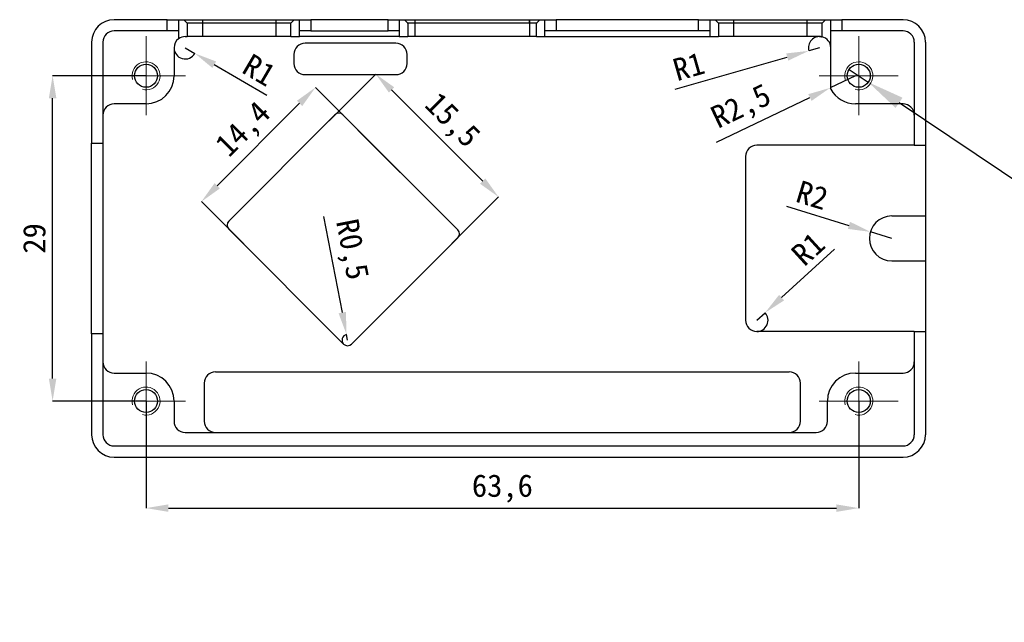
# Model space of a CAD drawing. Header units: millimetres. Extents: x 42 to 240, y 102 to 290.
# Tile 1 of 10: x 61 to 149, y 102 to 155. Entities that reach past the tile are written whole.
import ezdxf

# ---------------------------------------------------------------- set-up
doc = ezdxf.new("R2010")
doc.units = ezdxf.units.MM
doc.header["$PDSIZE"] = -1
doc.styles.add('SLDTEXTSTYLE2', font='TXT', dxfattribs={"width": 0.7})
doc.styles.add('黑体高度2mm', font='simhei.ttf', dxfattribs={"height": 2})
doc.dimstyles.new('SLDDIMSTYLE1', dxfattribs={"dimtxt": 2.5, "dimasz": 3.302, "dimexe": 0, "dimexo": 0.0625, "dimtad": 0, "dimtih": 1, "dimtoh": 1, "dimdec": 3, "dimrnd": 1e-09, "dimzin": 4, "dimdsep": 46, "dimtxsty": 'SLDTEXTSTYLE2', "dimblk1": 'NONE', "dimsah": 1, "dimcen": 0, "dimadec": 0, "dimazin": 1, "dimtfac": 1, "dimtdec": 3, "dimtmove": 0, "dimatfit": 3, "dimldrblk": 'NONE', "dimfxl": 1, "dimfrac": 2, "dimtolj": 1, "dimtzin": 12, "dimarcsym": 0})
doc.dimstyles.new('红色高度2mm', dxfattribs={"dimtxt": 2, "dimasz": 2, "dimexe": 0, "dimexo": 0, "dimtad": 1, "dimdec": 1, "dimtxsty": '黑体高度2mm', "dimcen": 2.5, "dimclrd": 256, "dimclre": 256, "dimclrt": 256, "dimadec": 0, "dimazin": 0, "dimtfac": 1, "dimtdec": 1, "dimtmove": 0, "dimatfit": 3, "dimfxl": 1, "dimarcsym": 0})

# ---------------------------------------------------------------- blocks, each defined once
blk = doc.blocks.new('*D40')
at = {"color": 0, "linetype": 'Continuous', "lineweight": -2, "transparency": 16777216}
for p, q in [((135.366, 151.014), (137.068, 149.872)), ((152.922, 139.24), (139.811, 148.033)), ((156.224, 139.24), (152.922, 139.24))]:
    blk.add_line(p, q, dxfattribs=at)
at = {"color": 0, "linetype": 'Continuous', "transparency": 16777216}
blk.add_solid([(140.117, 148.49), (139.504, 147.576), (137.068, 149.872)], dxfattribs=at)
at = {"layer": 'Defpoints', "color": 0, "linetype": 'Continuous', "transparency": 16777216}
for p in [(135.366, 151.014), (137.068, 149.872)]:
    blk.add_point(p, dxfattribs=at)
at = {"color": 0, "linetype": 'Continuous', "lineweight": 18, "transparency": 16777216, "insert": (156.849, 142.573), "char_height": 2.5, "attachment_point": 1, "style": 'SLDTEXTSTYLE2'}
blk.add_mtext('\\A1;4 x ∅2.050 {\\fGDT;x} 7.250\\PM2.5 - 6H {\\fGDT;x} 5.000\\P', dxfattribs=at)
blk = doc.blocks.new('_None')
blk = doc.blocks.new('SW_CENTERMARKSYMBOL_0')
at = {"color": 0, "linetype": 'Continuous', "lineweight": 18}
for p, q in [((0, 2.5), (0, 3.525)), ((0, 0), (0, 2.5)), ((-2.5, 0), (-3.525, 0)), ((0, 0), (-2.5, 0)), ((0, 0), (0, -2.5)), ((0, 0), (2.5, 0)), ((2.5, 0), (3.525, 0)), ((0, -2.5), (0, -3.525))]:
    blk.add_line(p, q, dxfattribs=at)
blk = doc.blocks.new('SW_CENTERMARKSYMBOL_1')
at = {"color": 0, "linetype": 'Continuous', "lineweight": 18}
for p, q in [((0, 2.5), (0, 3.525)), ((0, 0), (0, 2.5)), ((-2.5, 0), (-3.525, 0)), ((0, 0), (-2.5, 0)), ((0, 0), (0, -2.5)), ((0, 0), (2.5, 0)), ((2.5, 0), (3.525, 0)), ((0, -2.5), (0, -3.525))]:
    blk.add_line(p, q, dxfattribs=at)
blk = doc.blocks.new('SW_CENTERMARKSYMBOL_2')
at = {"color": 0, "linetype": 'Continuous', "lineweight": 18}
for p, q in [((0, 2.5), (0, 3.525)), ((0, 0), (0, 2.5)), ((-2.5, 0), (-3.525, 0)), ((0, 0), (-2.5, 0)), ((0, 0), (0, -2.5)), ((0, 0), (2.5, 0)), ((2.5, 0), (3.525, 0)), ((0, -2.5), (0, -3.525))]:
    blk.add_line(p, q, dxfattribs=at)
blk = doc.blocks.new('SW_CENTERMARKSYMBOL_3')
at = {"color": 0, "linetype": 'Continuous', "lineweight": 18}
for p, q in [((0, 2.5), (0, 3.525)), ((0, 0), (0, 2.5)), ((-2.5, 0), (-3.525, 0)), ((0, 0), (-2.5, 0)), ((0, 0), (0, -2.5)), ((0, 0), (2.5, 0)), ((2.5, 0), (3.525, 0)), ((0, -2.5), (0, -3.525))]:
    blk.add_line(p, q, dxfattribs=at)
blk = doc.blocks.new('*D46')
at = {"lineweight": -2, "transparency": 16777216}
for p, q in [((72.617, 121.443), (72.617, 111.897)), ((136.217, 121.443), (136.217, 111.897)), ((74.617, 111.897), (134.217, 111.897))]:
    blk.add_line(p, q, dxfattribs=at)
at = {"transparency": 16777216}
for points in [[(74.617, 112.23), (74.617, 111.563), (72.617, 111.897)], [(134.217, 112.23), (134.217, 111.563), (136.217, 111.897)]]:
    blk.add_solid(points, dxfattribs=at)
at = {"layer": 'Defpoints', "color": 0, "transparency": 16777216}
for p in [(72.617, 121.443), (136.217, 121.443), (136.217, 111.897)]:
    blk.add_point(p, dxfattribs=at)
at = {"transparency": 16777216, "insert": (104.417, 113.645), "char_height": 2, "attachment_point": 5, "style": '黑体高度2mm'}
blk.add_mtext('63,6', dxfattribs=at)
blk = doc.blocks.new('*D47')
at = {"lineweight": -2, "transparency": 16777216}
for p, q in [((72.617, 150.443), (64.282, 150.443)), ((64.282, 123.443), (64.282, 148.443)), ((72.617, 121.443), (64.282, 121.443))]:
    blk.add_line(p, q, dxfattribs=at)
at = {"transparency": 16777216}
for points in [[(63.949, 148.443), (64.616, 148.443), (64.282, 150.443)], [(63.949, 123.443), (64.616, 123.443), (64.282, 121.443)]]:
    blk.add_solid(points, dxfattribs=at)
at = {"layer": 'Defpoints', "color": 0, "transparency": 16777216}
for p in [(64.282, 150.443), (72.617, 150.443), (72.617, 121.443)]:
    blk.add_point(p, dxfattribs=at)
at = {"transparency": 16777216, "insert": (62.657, 135.943), "char_height": 2, "attachment_point": 5, "rotation": 90, "style": '黑体高度2mm'}
blk.add_mtext('29', dxfattribs=at)
blk = doc.blocks.new('*D41')
at = {"lineweight": -2, "transparency": 16777216}
for p, q in [((134.043, 134.97), (129.332, 130.666)), ((127.117, 128.643), (127.855, 129.317))]:
    blk.add_line(p, q, dxfattribs=at)
blk.add_arc((127.117, 128.643), 1, 270, 42.41142, dxfattribs=at)
at = {"transparency": 16777216}
blk.add_solid([(129.107, 130.913), (129.557, 130.42), (127.855, 129.317)], dxfattribs=at)
at = {"layer": 'Defpoints', "color": 0, "transparency": 16777216}
for p in [(127.855, 129.317), (127.117, 128.643)]:
    blk.add_point(p, dxfattribs=at)
at = {"transparency": 16777216, "insert": (131.686, 135.017), "char_height": 2, "attachment_point": 5, "rotation": 42.41142, "style": '黑体高度2mm'}
blk.add_mtext('R1', dxfattribs=at)
blk = doc.blocks.new('*D48')
at = {"lineweight": -2, "transparency": 16777216}
for p, q in [((129.759, 138.806), (135.34, 137.108)), ((139.167, 135.943), (137.254, 136.525))]:
    blk.add_line(p, q, dxfattribs=at)
at = {"transparency": 16777216}
blk.add_solid([(135.437, 137.426), (135.243, 136.789), (137.254, 136.525)], dxfattribs=at)
at = {"layer": 'Defpoints', "color": 0, "transparency": 16777216}
for p in [(137.254, 136.525), (139.167, 135.943)]:
    blk.add_point(p, dxfattribs=at)
at = {"transparency": 16777216, "insert": (132.066, 139.802), "char_height": 2, "attachment_point": 5, "rotation": 343.07539, "style": '黑体高度2mm'}
blk.add_mtext('R2', dxfattribs=at)
blk = doc.blocks.new('*D49')
at = {"lineweight": -2, "transparency": 16777216}
for p, q in [((95.308, 141.833), (87.739, 149.403)), ((78.971, 140.634), (86.324, 147.988)), ((85.126, 131.651), (77.556, 139.22))]:
    blk.add_line(p, q, dxfattribs=at)
at = {"transparency": 16777216}
for points in [[(86.089, 148.224), (86.56, 147.753), (87.739, 149.403)], [(78.735, 140.87), (79.206, 140.399), (77.556, 139.22)]]:
    blk.add_solid(points, dxfattribs=at)
at = {"layer": 'Defpoints', "color": 0, "transparency": 16777216}
for p in [(87.739, 149.403), (95.308, 141.833), (85.126, 131.651)]:
    blk.add_point(p, dxfattribs=at)
at = {"transparency": 16777216, "insert": (81.411, 145.548), "char_height": 2, "attachment_point": 5, "rotation": 45, "style": '黑体高度2mm'}
blk.add_mtext('14,4', dxfattribs=at)
blk = doc.blocks.new('*D50')
at = {"lineweight": -2, "transparency": 16777216}
for p, q in [((84.737, 142.222), (93.112, 150.597)), ((94.526, 149.183), (102.658, 141.051)), ((95.697, 131.262), (104.072, 139.637))]:
    blk.add_line(p, q, dxfattribs=at)
at = {"transparency": 16777216}
for points in [[(94.762, 149.419), (94.291, 148.947), (93.112, 150.597)], [(102.894, 141.287), (102.422, 140.816), (104.072, 139.637)]]:
    blk.add_solid(points, dxfattribs=at)
at = {"layer": 'Defpoints', "color": 0, "transparency": 16777216}
for p in [(84.737, 142.222), (104.072, 139.637), (95.697, 131.262)]:
    blk.add_point(p, dxfattribs=at)
at = {"transparency": 16777216, "insert": (99.829, 146.354), "char_height": 2, "attachment_point": 5, "rotation": 315, "style": '黑体高度2mm'}
blk.add_mtext('15,5', dxfattribs=at)
blk = doc.blocks.new('*D42')
at = {"lineweight": -2, "transparency": 16777216}
for p, q in [((88.455, 137.892), (90.127, 129.332)), ((90.606, 126.878), (90.51, 127.369))]:
    blk.add_line(p, q, dxfattribs=at)
blk.add_arc((90.606, 126.878), 0.5, 101.04899, 225, dxfattribs=at)
at = {"transparency": 16777216}
blk.add_solid([(90.454, 129.395), (89.8, 129.268), (90.51, 127.369)], dxfattribs=at)
at = {"layer": 'Defpoints', "color": 0, "transparency": 16777216}
for p in [(90.51, 127.369), (90.606, 126.878)]:
    blk.add_point(p, dxfattribs=at)
at = {"transparency": 16777216, "insert": (90.821, 134.929), "char_height": 2, "attachment_point": 5, "rotation": 281.04899, "style": '黑体高度2mm'}
blk.add_mtext('R0,5', dxfattribs=at)
blk = doc.blocks.new('*D43')
at = {"lineweight": -2, "transparency": 16777216}
for p, q in [((76.117, 152.943), (76.98, 152.438)), ((83.385, 148.694), (78.707, 151.429))]:
    blk.add_line(p, q, dxfattribs=at)
blk.add_arc((76.117, 152.943), 1, 180, 329.6894, dxfattribs=at)
at = {"transparency": 16777216}
blk.add_solid([(78.875, 151.717), (78.539, 151.141), (76.98, 152.438)], dxfattribs=at)
at = {"layer": 'Defpoints', "color": 0, "transparency": 16777216}
for p in [(76.117, 152.943), (76.98, 152.438)]:
    blk.add_point(p, dxfattribs=at)
at = {"transparency": 16777216, "insert": (82.729, 150.96), "char_height": 2, "attachment_point": 5, "rotation": 329.6894, "style": '黑体高度2mm'}
blk.add_mtext('R1', dxfattribs=at)
blk = doc.blocks.new('*D44')
at = {"lineweight": -2, "transparency": 16777216}
for p, q in [((135.917, 150.443), (133.661, 149.366)), ((123.509, 144.52), (131.856, 148.505))]:
    blk.add_line(p, q, dxfattribs=at)
blk.add_arc((135.917, 150.443), 2.5, 205.51626, 208.35764, dxfattribs=at)
at = {"transparency": 16777216}
blk.add_solid([(131.712, 148.805), (132, 148.204), (133.661, 149.366)], dxfattribs=at)
at = {"layer": 'Defpoints', "color": 0, "transparency": 16777216}
for p in [(135.917, 150.443), (133.661, 149.366)]:
    blk.add_point(p, dxfattribs=at)
at = {"transparency": 16777216, "insert": (125.789, 147.546), "char_height": 2, "attachment_point": 5, "rotation": 25.51626, "style": '黑体高度2mm'}
blk.add_mtext('R2,5', dxfattribs=at)
blk = doc.blocks.new('*D45')
at = {"lineweight": -2, "transparency": 16777216}
for p, q in [((132.717, 152.943), (131.756, 152.667)), ((119.843, 149.252), (129.833, 152.116))]:
    blk.add_line(p, q, dxfattribs=at)
blk.add_arc((132.717, 152.943), 1, 77.29684, 195.99764, dxfattribs=at)
at = {"transparency": 16777216}
blk.add_solid([(129.741, 152.437), (129.925, 151.796), (131.756, 152.667)], dxfattribs=at)
at = {"layer": 'Defpoints', "color": 0, "transparency": 16777216}
for p in [(132.717, 152.943), (131.756, 152.667)]:
    blk.add_point(p, dxfattribs=at)
at = {"transparency": 16777216, "insert": (121.038, 151.285), "char_height": 2, "attachment_point": 5, "rotation": 15.99764, "style": '黑体高度2mm'}
blk.add_mtext('R1', dxfattribs=at)

msp = doc.modelspace()

# ---------------------------------------------------------------- linework, layer by layer
at = {"color": 0, "linetype": 'Continuous', "lineweight": 25}
for p, q in [((74.5171, 155.443), (69.7671, 155.443)), ((74.5171, 154.443), (74.5171, 155.443)), ((74.5171, 155.443), (75.5171, 155.443)), ((75.5171, 155.443), (75.5171, 154.443)), ((75.5171, 155.443), (75.9971, 155.443)), ((76.2971, 155.143), (75.9971, 155.443)), ((75.9971, 155.443), (77.6471, 155.443)), ((76.2971, 155.143), (76.2971, 153.943)), ((77.6471, 155.143), (76.2971, 155.143)), ((77.6471, 155.443), (77.6471, 155.143)), ((77.6471, 155.443), (84.1871, 155.443)), ((77.6471, 155.143), (77.6471, 153.943)), ((84.1871, 155.143), (77.6471, 155.143)), ((84.1871, 155.443), (84.1871, 155.143)), ((84.1871, 155.443), (85.8371, 155.443)), ((84.1871, 155.143), (84.1871, 153.943)), ((85.5371, 155.143), (84.1871, 155.143)), ((85.8371, 155.443), (85.5371, 155.143)), ((85.5371, 153.943), (85.5371, 155.143)), ((85.8371, 155.443), (86.3171, 155.443)), ((86.3171, 154.443), (86.3171, 155.443)), ((86.3171, 155.443), (87.3171, 155.443)), ((87.3171, 155.443), (87.3171, 154.443)), ((94.2171, 155.443), (87.3171, 155.443)), ((94.2171, 154.443), (94.2171, 155.443)), ((94.2171, 155.443), (95.2171, 155.443)), ((95.2171, 155.443), (95.2171, 154.443)), ((95.2171, 155.443), (95.675, 155.443)), ((95.9413, 155.1767), (95.675, 155.443)), ((95.675, 155.443), (96.6049, 155.443)), ((95.975, 155.1045), (95.9413, 155.1767)), ((95.975, 155.143), (95.9413, 155.1767)), ((95.975, 155.1045), (95.975, 155.143)), ((96.6071, 155.143), (95.975, 155.143)), ((95.975, 155.1045), (95.975, 153.943)), ((96.6049, 155.443), (96.6071, 155.143)), ((96.6049, 155.443), (96.6108, 155.443)), ((96.6071, 155.1095), (96.6071, 155.143)), ((96.6119, 155.143), (96.6071, 155.143)), ((96.6108, 155.443), (96.6119, 155.143)), ((96.6108, 155.443), (106.8224, 155.443)), ((96.6119, 155.1095), (96.6119, 155.143)), ((106.8224, 155.143), (96.6119, 155.143)), ((96.6119, 155.1095), (96.6119, 153.943)), ((106.8224, 155.443), (106.8224, 155.143)), ((106.8224, 155.443), (106.8288, 155.443)), ((106.8224, 155.1095), (106.8224, 155.143)), ((106.8271, 155.143), (106.8224, 155.143)), ((106.8224, 155.1095), (106.8224, 153.943)), ((106.8271, 155.143), (106.8288, 155.443)), ((107.4593, 155.143), (106.8271, 155.143)), ((106.8271, 155.1095), (106.8271, 155.143)), ((106.8288, 155.443), (107.7593, 155.443)), ((107.4929, 155.1767), (107.4593, 155.1045)), ((107.4929, 155.1767), (107.4593, 155.143)), ((107.4593, 155.1045), (107.4593, 155.143)), ((107.4593, 153.943), (107.4593, 155.1045)), ((107.7593, 155.443), (107.4929, 155.1767)), ((107.7593, 155.443), (108.2171, 155.443)), ((108.2171, 154.443), (108.2171, 155.443)), ((108.2171, 155.443), (109.2171, 155.443)), ((109.2171, 155.443), (109.2171, 154.443)), ((121.9171, 155.443), (109.2171, 155.443)), ((121.9171, 154.443), (121.9171, 155.443)), ((121.9171, 155.443), (122.9171, 155.443)), ((122.9171, 155.443), (122.9171, 154.443)), ((122.9171, 155.443), (123.397, 155.443)), ((123.697, 155.143), (123.397, 155.443)), ((123.397, 155.443), (125.047, 155.443)), ((123.697, 155.143), (123.697, 153.943)), ((125.047, 155.143), (123.697, 155.143)), ((125.047, 155.443), (125.047, 155.143)), ((125.047, 155.443), (131.587, 155.443)), ((125.047, 155.143), (125.047, 153.943)), ((131.587, 155.143), (125.047, 155.143)), ((131.587, 155.443), (131.587, 155.143)), ((131.587, 155.443), (133.237, 155.443)), ((131.587, 155.143), (131.587, 153.943)), ((132.937, 155.143), (131.587, 155.143)), ((133.237, 155.443), (132.937, 155.143)), ((132.937, 153.9186), (132.937, 155.143)), ((133.237, 155.443), (133.7171, 155.443)), ((133.7171, 154.443), (133.7171, 155.443)), ((133.7171, 155.443), (134.7171, 155.443)), ((134.7171, 155.443), (134.7171, 154.443)), ((140.1671, 155.443), (134.7171, 155.443)), ((74.5171, 154.443), (69.7671, 154.443)), ((75.5171, 154.443), (74.5171, 154.443)), ((75.5171, 154.443), (75.5171, 153.743)), ((76.1171, 153.943), (76.2971, 153.943)), ((77.6471, 153.943), (76.2971, 153.943)), ((84.1871, 153.943), (77.6471, 153.943)), ((85.5371, 153.943), (84.1871, 153.943)), ((85.5371, 153.943), (86.3171, 153.943)), ((87.3171, 154.443), (86.3171, 154.443)), ((86.3171, 153.943), (86.3171, 154.443)), ((95.2171, 153.943), (86.3171, 153.943)), ((87.3171, 154.443), (94.2171, 154.443)), ((95.2171, 154.443), (94.2171, 154.443)), ((95.2171, 154.443), (95.2171, 153.943)), ((95.2171, 153.943), (95.975, 153.943)), ((96.6119, 153.943), (95.975, 153.943)), ((106.8224, 153.943), (96.6119, 153.943)), ((107.4593, 153.943), (106.8224, 153.943)), ((107.4593, 153.943), (108.2171, 153.943)), ((109.2171, 154.443), (108.2171, 154.443)), ((108.2171, 153.943), (108.2171, 154.443)), ((108.2171, 153.943), (122.9171, 153.943)), ((121.9171, 154.443), (109.2171, 154.443)), ((122.9171, 154.443), (121.9171, 154.443)), ((122.9171, 154.443), (122.9171, 153.943)), ((122.9171, 153.943), (123.697, 153.943)), ((125.047, 153.943), (123.697, 153.943)), ((131.587, 153.943), (125.047, 153.943)), ((132.7171, 153.943), (131.587, 153.943)), ((134.7171, 154.443), (133.7171, 154.443)), ((133.7171, 149.2556), (133.7171, 154.443)), ((140.1671, 154.443), (134.7171, 154.443)), ((67.7671, 153.443), (67.7671, 144.443)), ((68.7671, 153.443), (68.7671, 144.443)), ((75.1171, 152.943), (75.1171, 150.443)), ((94.9171, 153.343), (86.8171, 153.343)), ((141.1671, 153.443), (141.1671, 144.243)), ((142.1671, 153.443), (142.1671, 144.243)), ((85.8171, 152.343), (85.8171, 151.543)), ((95.9171, 151.543), (95.9171, 152.343)), ((86.8171, 150.543), (94.9171, 150.543)), ((72.6171, 147.943), (69.7671, 147.943)), ((140.1671, 147.943), (135.9171, 147.943)), ((79.9992, 137.4845), (89.4744, 146.9597)), ((90.1815, 146.9597), (100.4346, 136.7067)), ((67.7671, 144.443), (68.7671, 144.443)), ((67.7671, 127.443), (67.7671, 144.443)), ((68.7671, 144.443), (68.7671, 127.443)), ((141.1671, 144.243), (127.1171, 144.243)), ((141.1671, 144.243), (142.1671, 144.243)), ((142.1671, 144.243), (142.1671, 137.943)), ((126.1171, 143.243), (126.1171, 128.643)), ((139.1671, 137.943), (142.1671, 137.943)), ((142.1671, 137.943), (142.1671, 133.943)), ((90.2522, 126.5243), (79.9992, 136.7774)), ((100.4346, 135.9996), (90.9593, 126.5243)), ((139.1671, 133.943), (142.1671, 133.943)), ((142.1671, 133.943), (142.1671, 127.643)), ((67.7671, 127.443), (67.7671, 118.443)), ((68.7671, 127.443), (67.7671, 127.443)), ((68.7671, 127.443), (68.7671, 118.443)), ((141.1671, 127.643), (127.1171, 127.643)), ((141.1671, 127.643), (141.1671, 118.443)), ((141.1671, 127.643), (142.1671, 127.643)), ((142.1671, 127.643), (142.1671, 118.443)), ((69.7671, 123.943), (72.6171, 123.943)), ((78.8171, 124.043), (130.0171, 124.043)), ((135.9171, 123.943), (140.1671, 123.943)), ((77.8171, 123.043), (77.8171, 119.643)), ((131.0171, 119.643), (131.0171, 123.043)), ((75.1171, 121.443), (75.1171, 119.643)), ((133.4171, 119.643), (133.4171, 121.443)), ((76.1171, 118.643), (132.4171, 118.643)), ((69.7671, 117.443), (140.1671, 117.443)), ((69.7671, 116.443), (140.1671, 116.443))]:
    msp.add_line(p, q, dxfattribs=at)
for centre in [(72.6171, 150.443), (136.2171, 150.443), (72.6171, 121.443), (136.2171, 121.443)]:
    msp.add_circle(centre, 1.025, dxfattribs=at)
for centre, radius, start, end in [((69.7671, 153.443), 2, 90, 180), ((140.1671, 153.443), 2, 0, 90), ((69.7671, 153.443), 1, 90, 180), ((76.1171, 152.943), 1, 90, 126.869898), ((132.7171, 152.943), 1, 0, 77.29684), ((140.1671, 153.443), 1, 0, 90), ((76.1171, 152.943), 1, 126.869898, 180), ((86.8171, 152.343), 1, 90, 180), ((94.9171, 152.343), 1, 0, 90), ((86.8171, 151.543), 1, 180, 270), ((94.9171, 151.543), 1, 270, 0), ((72.6171, 150.443), 2.5, 270, 0), ((135.9171, 150.443), 2.5, 208.357637, 270), ((69.7671, 146.943), 1, 90, 180), ((140.1671, 146.943), 1, 0, 90), ((89.828, 146.6062), 0.5, 45, 135), ((127.1171, 143.243), 1, 90, 180), ((139.1671, 135.943), 2, 90, 270), ((80.3527, 137.1309), 0.5, 135, 225), ((100.081, 136.3531), 0.5, 315, 45), ((127.1171, 128.643), 1, 180, 270), ((90.6058, 126.8779), 0.5, 225, 315), ((69.7671, 124.943), 1, 180, 270), ((140.1671, 124.943), 1, 270, 0), ((72.6171, 121.443), 2.5, 0, 90), ((78.8171, 123.043), 1, 90, 180), ((130.0171, 123.043), 1, 0, 90), ((135.9171, 121.443), 2.5, 90, 180), ((76.1171, 119.643), 1, 180, 270), ((78.8171, 119.643), 1, 180, 270), ((130.0171, 119.643), 1, 270, 0), ((132.4171, 119.643), 1, 270, 0), ((69.7671, 118.443), 2, 180, 270), ((69.7671, 118.443), 1, 180, 270), ((140.1671, 118.443), 1, 270, 0), ((140.1671, 118.443), 2, 270, 0)]:
    msp.add_arc(centre, radius, start, end, dxfattribs=at)
at = {"color": 0, "linetype": 'Continuous', "lineweight": 18}
for centre in [(72.6171, 150.443), (136.2171, 150.443), (72.6171, 121.443), (136.2171, 121.443)]:
    msp.add_arc(centre, 1.25, 255, 195, dxfattribs=at)
at = {"color": 0, "linetype": 'Continuous', "lineweight": 25}
for centre, start_param, end_param in [((96.6119, 153.7431), 0, 0.0074826), ((106.8224, 153.7431), 6.2757027, 6.2831853)]:
    msp.add_ellipse(centre, major_axis=(0, 1.3664), ratio=0.4663077, start_param=start_param, end_param=end_param, dxfattribs=at)
msp.add_open_spline([(132.7171, 153.943), (132.7891, 153.943), (132.8432, 153.9358), (132.9175, 153.9235), (132.937, 153.9186), (132.937, 153.9186)], degree=3, knots=[0, 0, 0, 0, 0.5, 0.5, 1, 1, 1, 1], dxfattribs=at)

# ---------------------------------------------------------------- block references
at = {"color": 0, "linetype": 'Continuous', "lineweight": 0}
for name, p in [('SW_CENTERMARKSYMBOL_1', (72.6171, 150.443)), ('SW_CENTERMARKSYMBOL_0', (136.2171, 150.443)), ('SW_CENTERMARKSYMBOL_2', (72.6171, 121.443)), ('SW_CENTERMARKSYMBOL_3', (136.2171, 121.443))]:
    msp.add_blockref(name, p, dxfattribs=at)

# ---------------------------------------------------------------- dimensions: what is measured, and where the dimension line sits
at = {"color": 0}
for center, mpoint, picture, middle in [((132.7171, 152.943), (131.7559, 152.6675), '*D45', (121.4861, 149.7231)), ((135.9171, 150.443), (133.661, 149.3661), '*D44', (126.5418, 145.968)), ((127.1171, 128.643), (127.8555, 129.3175), '*D41', (132.7815, 133.8174))]:
    dim = msp.add_radius_dim(center=center, mpoint=mpoint, dimstyle='红色高度2mm', dxfattribs=at)
    dim.commit()
    dim.dimension.update_dxf_attribs({"geometry": picture, "text_midpoint": middle, "dimtype": 164})
for center, mpoint, picture, middle in [((76.1171, 152.943), (76.9804, 152.4384), '*D43', (82.7294, 150.9598)), ((139.1671, 135.943), (137.2538, 136.5253), '*D48', (132.066, 139.8024)), ((90.6058, 126.8779), (90.51, 127.3686), '*D42', (90.8209, 134.9293))]:
    dim = msp.add_radius_dim(center=center, mpoint=mpoint, dimstyle='红色高度2mm', dxfattribs=at)
    dim.commit()
    dim.dimension.update_dxf_attribs({"geometry": picture, "text_midpoint": middle})
dim = msp.add_linear_dim(base=(64.2824, 150.443), p1=(72.6171, 121.443), p2=(72.6171, 150.443), angle=90, dimstyle='红色高度2mm', dxfattribs=at)
dim.commit()
dim.dimension.update_dxf_attribs({"geometry": '*D47', "text_midpoint": (62.6574, 135.943)})
for p1, p2, distance, picture, middle in [((84.7368, 142.2221), (95.697, 131.262), 11.8444, '*D50', (99.8286, 146.3537)), ((85.1257, 131.6509), (95.308, 141.8332), 10.7048, '*D49', (81.411, 145.5479))]:
    dim = msp.add_aligned_dim(p1=p1, p2=p2, distance=distance, dimstyle='红色高度2mm', dxfattribs=at)
    dim.commit()
    dim.dimension.update_dxf_attribs({"geometry": picture, "text_midpoint": middle})
at = {"color": 0, "linetype": 'Continuous', "lineweight": 18}
dim = msp.add_diameter_dim_2p(p1=(135.3659, 151.014), p2=(137.0684, 149.8721), text='4 x <> {\\fGDT;x} 7.250\\PM2.5 - 6H {\\fGDT;x} 5.000\\P', dimstyle='SLDDIMSTYLE1', dxfattribs=at)
dim.commit()
dim.dimension.update_dxf_attribs({"geometry": '*D40', "text_midpoint": (170.5368, 139.2398), "dimtype": 163})
at = {"color": 0}
dim = msp.add_linear_dim(base=(136.2171, 111.8966), p1=(72.6171, 121.443), p2=(136.2171, 121.443), dimstyle='红色高度2mm', dxfattribs=at)
dim.commit()
dim.dimension.update_dxf_attribs({"geometry": '*D46', "text_midpoint": (104.4171, 113.6452)})

doc.saveas('drawing.dxf')
